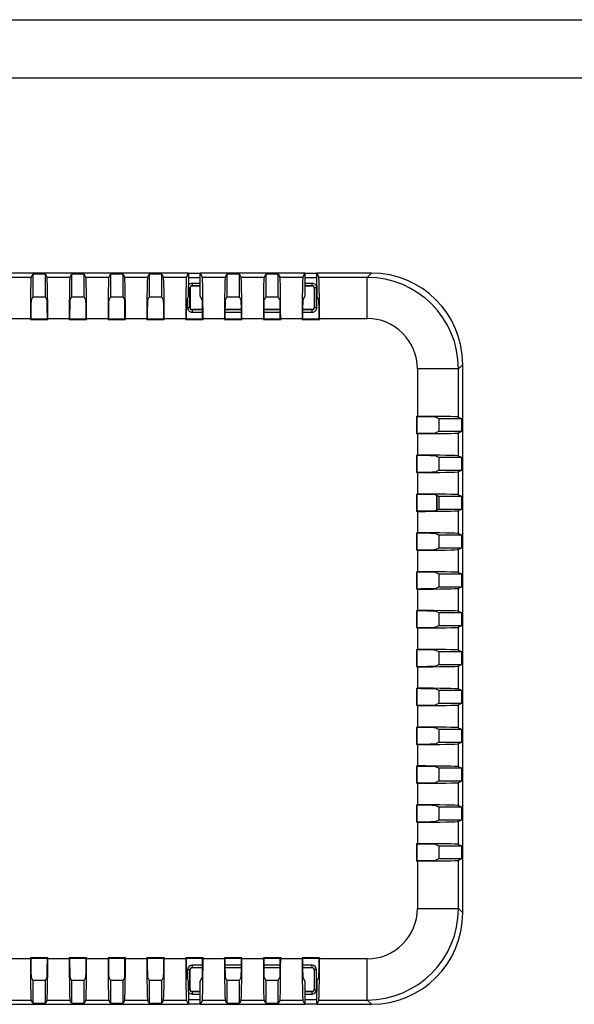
# Model space of a CAD drawing. Header units: millimetres. Extents: x 0 to 279, y 0 to 216.
# Tile 3 of 5: x 62 to 123, y 108 to 216. Entities that reach past the tile are written whole.
import ezdxf

# ---------------------------------------------------------------- set-up
doc = ezdxf.new("R2010")
doc.units = ezdxf.units.MM
doc.layers.add('TEXT', color=140, linetype='Continuous', lineweight=25)

msp = doc.modelspace()

# ---------------------------------------------------------------- linework, layer by layer
at = {"color": 7, "linetype": 'Continuous'}
msp.add_line((0, 215.9), (279.4, 215.9), dxfattribs=at)
for p, q in [((80.9, 188.18), (40.91, 188.18)), ((63.67, 187.71), (61.17, 187.71)), ((63.67, 187.71), (63.85, 188.08)), ((63.85, 188.08), (63.85, 185.57)), ((65.23, 188.08), (63.85, 188.08)), ((65.23, 188.08), (65.42, 187.71)), ((65.23, 185.57), (65.23, 188.08)), ((67.92, 187.71), (65.42, 187.71)), ((67.92, 187.71), (68.1, 188.08)), ((68.1, 188.08), (68.1, 185.57)), ((69.48, 188.08), (68.1, 188.08)), ((69.48, 188.08), (69.67, 187.71)), ((69.48, 185.57), (69.48, 188.08)), ((72.17, 187.71), (69.67, 187.71)), ((72.17, 187.71), (72.35, 188.08)), ((72.35, 188.08), (72.35, 185.57)), ((73.73, 188.08), (72.35, 188.08)), ((73.73, 185.57), (73.73, 188.08)), ((73.73, 188.08), (73.92, 187.71)), ((76.42, 187.71), (73.92, 187.71)), ((76.42, 187.71), (76.6, 188.08)), ((76.6, 188.08), (76.6, 185.57)), ((77.98, 188.08), (76.6, 188.08)), ((77.98, 188.08), (78.17, 187.71)), ((77.98, 185.57), (77.98, 188.08)), ((80.67, 187.71), (78.17, 187.71)), ((80.67, 187.71), (80.9, 188.18)), ((80.9, 188.18), (82.18, 188.18)), ((80.9, 188.18), (80.9, 186.77)), ((80.9, 187.69), (82.18, 187.69)), ((80.9, 187.68), (82.18, 187.68)), ((82.18, 185.68), (82.18, 188.18)), ((82.18, 188.18), (82.42, 187.71)), ((93.65, 188.18), (82.18, 188.18)), ((84.92, 187.71), (82.42, 187.71)), ((84.92, 187.71), (85.1, 188.08)), ((85.1, 188.08), (85.1, 185.57)), ((86.48, 188.08), (85.1, 188.08)), ((86.48, 188.08), (86.67, 187.71)), ((86.48, 185.57), (86.48, 188.08)), ((89.17, 187.71), (86.67, 187.71)), ((89.17, 187.71), (89.35, 188.08)), ((89.35, 188.08), (89.35, 185.57)), ((90.73, 188.08), (89.35, 188.08)), ((90.73, 188.08), (90.92, 187.71)), ((90.73, 185.57), (90.73, 188.08)), ((93.42, 187.71), (90.92, 187.71)), ((93.42, 187.71), (93.65, 188.18)), ((93.65, 188.18), (94.93, 188.18)), ((93.65, 188.18), (93.65, 185.68)), ((93.65, 187.69), (94.93, 187.69)), ((93.65, 187.68), (94.93, 187.68)), ((94.93, 186.77), (94.93, 188.18)), ((94.93, 188.18), (95.17, 187.71)), ((100.92, 188.18), (94.93, 188.18)), ((100.45, 187.71), (95.17, 187.71)), ((100.92, 188.18), (100.45, 187.71)), ((100.45, 183.22), (100.45, 187.71)), ((80.88, 186.68), (80.9, 186.77)), ((80.88, 185.65), (80.88, 186.68)), ((81.05, 186.55), (80.88, 186.55)), ((81.05, 184.41), (81.05, 186.55)), ((81.07, 186.53), (81.05, 186.55)), ((81.07, 186.53), (81.07, 184.43)), ((81.3, 187.05), (81.3, 186.8)), ((82.18, 187.05), (81.3, 187.05)), ((81.32, 186.78), (81.3, 186.8)), ((81.3, 186.8), (82.18, 186.8)), ((82.18, 186.78), (81.32, 186.78)), ((94.44, 187.05), (93.65, 187.05)), ((93.65, 186.8), (94.44, 186.8)), ((94.42, 186.78), (93.65, 186.78)), ((94.44, 186.8), (94.42, 186.78)), ((94.44, 186.8), (94.44, 187.05)), ((94.67, 186.53), (94.69, 186.55)), ((94.67, 186.53), (94.67, 184.43)), ((94.69, 186.55), (94.69, 184.41)), ((94.94, 186.55), (94.69, 186.55)), ((94.93, 186.77), (94.95, 186.68)), ((94.94, 184.41), (94.94, 186.55)), ((94.95, 186.68), (94.95, 185.65)), ((63.85, 185.57), (63.67, 185.21)), ((63.85, 185.57), (65.23, 185.57)), ((65.41, 185.21), (65.23, 185.57)), ((68.1, 185.57), (67.92, 185.21)), ((68.1, 185.57), (69.48, 185.57)), ((69.66, 185.21), (69.48, 185.57)), ((72.35, 185.57), (72.17, 185.21)), ((72.35, 185.57), (73.73, 185.57)), ((73.91, 185.21), (73.73, 185.57)), ((76.6, 185.57), (76.42, 185.21)), ((76.6, 185.57), (77.98, 185.57)), ((78.16, 185.21), (77.98, 185.57)), ((80.88, 185.65), (80.67, 185.21)), ((80.8, 185.47), (80.8, 184.41)), ((82.41, 185.21), (82.18, 185.68)), ((85.1, 185.57), (84.92, 185.21)), ((85.1, 185.57), (86.48, 185.57)), ((86.66, 185.21), (86.48, 185.57)), ((89.35, 185.57), (89.17, 185.21)), ((89.35, 185.57), (90.73, 185.57)), ((90.91, 185.21), (90.73, 185.57)), ((93.65, 185.68), (93.42, 185.21)), ((95.16, 185.21), (94.95, 185.65)), ((80.8, 184.41), (81.05, 184.41)), ((81.05, 184.41), (81.07, 184.43)), ((94.69, 184.41), (94.67, 184.43)), ((94.69, 184.41), (94.94, 184.41)), ((61.24, 183.22), (63.59, 183.22)), ((63.59, 183.12), (63.59, 183.22)), ((63.59, 183.12), (63.63, 183.16)), ((63.63, 183.22), (63.63, 183.16)), ((63.63, 183.16), (65.45, 183.16)), ((65.45, 183.16), (65.45, 183.22)), ((65.45, 183.16), (65.49, 183.12)), ((65.49, 183.22), (65.49, 183.12)), ((65.49, 183.22), (67.84, 183.22)), ((67.84, 183.12), (67.84, 183.22)), ((67.84, 183.12), (67.88, 183.16)), ((67.88, 183.22), (67.88, 183.16)), ((67.88, 183.16), (69.7, 183.16)), ((69.7, 183.16), (69.7, 183.22)), ((69.7, 183.16), (69.74, 183.12)), ((69.74, 183.22), (69.74, 183.12)), ((69.74, 183.22), (72.09, 183.22)), ((72.09, 183.12), (72.09, 183.22)), ((72.09, 183.12), (72.13, 183.16)), ((72.13, 183.22), (72.13, 183.16)), ((72.13, 183.16), (73.95, 183.16)), ((73.95, 183.16), (73.95, 183.22)), ((73.95, 183.16), (73.99, 183.12)), ((73.99, 183.22), (73.99, 183.12)), ((73.99, 183.22), (76.34, 183.22)), ((76.34, 183.12), (76.34, 183.22)), ((76.34, 183.12), (76.38, 183.16)), ((76.38, 183.22), (76.38, 183.16)), ((76.38, 183.16), (78.2, 183.16)), ((78.2, 183.16), (78.2, 183.22)), ((78.2, 183.16), (78.24, 183.12)), ((78.24, 183.22), (78.24, 183.12)), ((78.24, 183.22), (80.59, 183.22)), ((80.59, 183.12), (80.59, 183.22)), ((80.59, 183.12), (80.63, 183.16)), ((80.63, 183.22), (80.63, 183.16)), ((80.63, 183.16), (82.45, 183.16)), ((81.3, 184.16), (81.32, 184.18)), ((81.3, 184.16), (81.3, 183.91)), ((82.44, 184.16), (81.3, 184.16)), ((81.3, 183.91), (82.45, 183.91)), ((82.44, 184.18), (81.32, 184.18)), ((82.45, 183.16), (82.45, 183.22)), ((82.45, 183.16), (82.49, 183.12)), ((82.49, 183.22), (82.49, 183.12)), ((82.49, 183.22), (84.84, 183.22)), ((84.84, 183.12), (84.84, 183.22)), ((84.84, 183.12), (84.88, 183.16)), ((84.88, 183.22), (84.88, 183.16)), ((84.88, 183.16), (86.7, 183.16)), ((86.69, 184.18), (84.89, 184.18)), ((86.69, 184.16), (84.89, 184.16)), ((84.89, 183.91), (86.7, 183.91)), ((86.7, 183.16), (86.7, 183.22)), ((86.7, 183.16), (86.74, 183.12)), ((86.74, 183.22), (86.74, 183.12)), ((86.74, 183.22), (89.09, 183.22)), ((89.09, 183.12), (89.09, 183.22)), ((89.09, 183.12), (89.13, 183.16)), ((89.13, 183.22), (89.13, 183.16)), ((89.13, 183.16), (90.95, 183.16)), ((90.94, 184.18), (89.14, 184.18)), ((90.94, 184.16), (89.14, 184.16)), ((89.14, 183.91), (90.95, 183.91)), ((90.95, 183.16), (90.95, 183.22)), ((90.95, 183.16), (90.99, 183.12)), ((90.99, 183.22), (90.99, 183.12)), ((90.99, 183.22), (93.34, 183.22)), ((93.34, 183.12), (93.34, 183.22)), ((93.34, 183.12), (93.38, 183.16)), ((93.38, 183.22), (93.38, 183.16)), ((93.38, 183.16), (95.2, 183.16)), ((94.42, 184.18), (93.39, 184.18)), ((94.44, 184.16), (93.39, 184.16)), ((93.39, 183.91), (94.44, 183.91)), ((94.44, 184.16), (94.42, 184.18)), ((94.44, 183.91), (94.44, 184.16)), ((95.2, 183.16), (95.2, 183.22)), ((95.2, 183.16), (95.24, 183.12)), ((95.24, 183.22), (95.24, 183.12)), ((95.24, 183.22), (100.45, 183.22)), ((63.59, 183.12), (65.49, 183.12)), ((67.84, 183.12), (69.74, 183.12)), ((72.09, 183.12), (73.99, 183.12)), ((76.34, 183.12), (78.24, 183.12)), ((80.59, 183.12), (82.49, 183.12)), ((84.84, 183.12), (86.74, 183.12)), ((89.09, 183.12), (90.99, 183.12)), ((93.34, 183.12), (95.24, 183.12)), ((110.92, 178.19), (110.45, 177.72)), ((110.92, 118.18), (110.92, 178.19)), ((105.95, 177.72), (105.95, 172.51)), ((110.45, 177.72), (105.95, 177.72)), ((110.45, 172.43), (110.45, 177.72)), ((105.85, 172.51), (105.95, 172.51)), ((105.85, 172.51), (105.85, 170.61)), ((105.85, 172.51), (105.89, 172.46)), ((105.95, 172.46), (105.89, 172.46)), ((105.89, 172.46), (105.89, 170.65)), ((108.31, 172.25), (107.95, 172.43)), ((110.45, 172.43), (110.81, 172.25)), ((110.81, 172.25), (108.31, 172.25)), ((108.31, 172.25), (108.31, 170.87)), ((110.81, 170.87), (110.81, 172.25)), ((105.89, 170.65), (105.85, 170.61)), ((105.95, 170.61), (105.85, 170.61)), ((105.89, 170.65), (105.95, 170.65)), ((105.95, 170.61), (105.95, 168.26)), ((107.95, 170.69), (108.31, 170.87)), ((108.31, 170.87), (110.81, 170.87)), ((110.81, 170.87), (110.45, 170.68)), ((110.45, 168.18), (110.45, 170.68)), ((105.85, 168.26), (105.95, 168.26)), ((105.85, 168.26), (105.85, 166.36)), ((105.85, 168.26), (105.89, 168.21)), ((105.95, 168.21), (105.89, 168.21)), ((105.89, 168.21), (105.89, 166.4)), ((108.31, 168), (107.95, 168.18)), ((110.45, 168.18), (110.81, 168)), ((110.81, 168), (108.31, 168)), ((108.31, 168), (108.31, 166.62)), ((110.81, 166.62), (110.81, 168)), ((105.89, 166.4), (105.85, 166.36)), ((105.95, 166.36), (105.85, 166.36)), ((105.89, 166.4), (105.95, 166.4)), ((105.95, 166.36), (105.95, 164.01)), ((107.95, 166.44), (108.31, 166.62)), ((108.31, 166.62), (110.81, 166.62)), ((110.81, 166.62), (110.45, 166.43)), ((110.45, 163.93), (110.45, 166.43)), ((105.85, 164.01), (105.95, 164.01)), ((105.85, 164.01), (105.85, 162.11)), ((105.85, 164.01), (105.89, 163.96)), ((105.95, 163.96), (105.89, 163.96)), ((105.89, 163.96), (105.89, 162.15)), ((108.31, 163.75), (107.95, 163.93)), ((108.08, 163.86), (108.08, 162.25)), ((108.1, 162.26), (108.1, 163.85)), ((110.81, 163.75), (108.31, 163.75)), ((108.31, 163.75), (108.31, 162.37)), ((110.45, 163.93), (110.81, 163.75)), ((110.81, 162.37), (110.81, 163.75)), ((105.89, 162.15), (105.85, 162.11)), ((105.95, 162.11), (105.85, 162.11)), ((105.89, 162.15), (105.95, 162.15)), ((105.95, 162.11), (105.95, 159.76)), ((107.95, 162.19), (108.31, 162.37)), ((108.31, 162.37), (110.81, 162.37)), ((110.81, 162.37), (110.45, 162.18)), ((110.45, 159.68), (110.45, 162.18)), ((105.85, 159.76), (105.95, 159.76)), ((105.85, 159.76), (105.85, 157.86)), ((105.85, 159.76), (105.89, 159.71)), ((105.95, 159.71), (105.89, 159.71)), ((105.89, 159.71), (105.89, 157.9)), ((108.31, 159.5), (107.95, 159.68)), ((110.81, 159.5), (108.31, 159.5)), ((108.31, 159.5), (108.31, 158.12)), ((110.45, 159.68), (110.81, 159.5)), ((110.81, 158.12), (110.81, 159.5)), ((105.89, 157.9), (105.85, 157.86)), ((105.95, 157.86), (105.85, 157.86)), ((105.89, 157.9), (105.95, 157.9)), ((105.95, 157.86), (105.95, 155.51)), ((107.95, 157.94), (108.31, 158.12)), ((108.31, 158.12), (110.81, 158.12)), ((110.81, 158.12), (110.45, 157.93)), ((110.45, 155.43), (110.45, 157.93)), ((105.85, 155.51), (105.95, 155.51)), ((105.85, 155.51), (105.85, 153.61)), ((105.85, 155.51), (105.89, 155.46)), ((105.95, 155.46), (105.89, 155.46)), ((105.89, 155.46), (105.89, 153.65)), ((108.31, 155.25), (107.95, 155.43)), ((110.81, 155.25), (108.31, 155.25)), ((108.31, 155.25), (108.31, 153.87)), ((110.45, 155.43), (110.81, 155.25)), ((110.81, 153.87), (110.81, 155.25)), ((105.89, 153.65), (105.85, 153.61)), ((105.95, 153.61), (105.85, 153.61)), ((105.89, 153.65), (105.95, 153.65)), ((105.95, 153.61), (105.95, 151.26)), ((107.95, 153.69), (108.31, 153.87)), ((108.31, 153.87), (110.81, 153.87)), ((110.81, 153.87), (110.45, 153.68)), ((110.45, 151.18), (110.45, 153.68)), ((105.85, 151.26), (105.95, 151.26)), ((105.85, 151.26), (105.85, 149.36)), ((105.85, 151.26), (105.89, 151.21)), ((105.95, 151.21), (105.89, 151.21)), ((105.89, 151.21), (105.89, 149.4)), ((108.31, 151), (107.95, 151.18)), ((110.81, 151), (108.31, 151)), ((108.31, 151), (108.31, 149.62)), ((110.45, 151.18), (110.81, 151)), ((110.81, 149.62), (110.81, 151)), ((105.89, 149.4), (105.85, 149.36)), ((105.95, 149.36), (105.85, 149.36)), ((105.89, 149.4), (105.95, 149.4)), ((105.95, 149.36), (105.95, 147.01)), ((107.95, 149.44), (108.31, 149.62)), ((108.31, 149.62), (110.81, 149.62)), ((110.81, 149.62), (110.45, 149.43)), ((110.45, 146.93), (110.45, 149.43)), ((105.85, 147.01), (105.95, 147.01)), ((105.85, 147.01), (105.85, 145.11)), ((105.85, 147.01), (105.89, 146.96)), ((105.95, 146.96), (105.89, 146.96)), ((105.89, 146.96), (105.89, 145.15)), ((108.31, 146.75), (107.95, 146.93)), ((110.81, 146.75), (108.31, 146.75)), ((108.31, 146.75), (108.31, 145.37)), ((110.45, 146.93), (110.81, 146.75)), ((110.81, 145.37), (110.81, 146.75)), ((105.89, 145.15), (105.85, 145.11)), ((105.95, 145.11), (105.85, 145.11)), ((105.89, 145.15), (105.95, 145.15)), ((105.95, 145.11), (105.95, 142.76)), ((107.95, 145.19), (108.31, 145.37)), ((108.31, 145.37), (110.81, 145.37)), ((110.81, 145.37), (110.45, 145.18)), ((110.45, 142.68), (110.45, 145.18)), ((105.85, 142.76), (105.95, 142.76)), ((105.85, 142.76), (105.85, 140.86)), ((105.85, 142.76), (105.89, 142.71)), ((105.95, 142.71), (105.89, 142.71)), ((105.89, 142.71), (105.89, 140.9)), ((108.31, 142.5), (107.95, 142.68)), ((110.81, 142.5), (108.31, 142.5)), ((108.31, 142.5), (108.31, 141.12)), ((110.45, 142.68), (110.81, 142.5)), ((110.81, 141.12), (110.81, 142.5)), ((107.95, 140.94), (108.31, 141.12)), ((108.31, 141.12), (110.81, 141.12)), ((110.81, 141.12), (110.45, 140.93)), ((105.89, 140.9), (105.85, 140.86)), ((105.95, 140.86), (105.85, 140.86)), ((105.89, 140.9), (105.95, 140.9)), ((105.95, 140.86), (105.95, 138.51)), ((110.45, 138.43), (110.45, 140.93)), ((105.85, 138.51), (105.95, 138.51)), ((105.85, 138.51), (105.85, 136.61)), ((105.85, 138.51), (105.89, 138.46)), ((105.95, 138.46), (105.89, 138.46)), ((105.89, 138.46), (105.89, 136.65)), ((108.31, 138.25), (107.95, 138.43)), ((110.81, 138.25), (108.31, 138.25)), ((108.31, 138.25), (108.31, 136.87)), ((110.45, 138.43), (110.81, 138.25)), ((110.81, 136.87), (110.81, 138.25)), ((107.95, 136.69), (108.31, 136.87)), ((108.31, 136.87), (110.81, 136.87)), ((110.81, 136.87), (110.45, 136.68)), ((105.89, 136.65), (105.85, 136.61)), ((105.95, 136.61), (105.85, 136.61)), ((105.89, 136.65), (105.95, 136.65)), ((105.95, 136.61), (105.95, 134.26)), ((110.45, 134.18), (110.45, 136.68)), ((105.85, 134.26), (105.95, 134.26)), ((105.85, 134.26), (105.85, 132.36)), ((105.85, 134.26), (105.89, 134.21)), ((105.95, 134.21), (105.89, 134.21)), ((105.89, 134.21), (105.89, 132.4)), ((108.31, 134), (107.95, 134.18)), ((110.81, 134), (108.31, 134)), ((108.31, 134), (108.31, 132.62)), ((110.45, 134.18), (110.81, 134)), ((110.81, 132.62), (110.81, 134)), ((107.95, 132.44), (108.31, 132.62)), ((108.31, 132.62), (110.81, 132.62)), ((110.81, 132.62), (110.45, 132.43)), ((105.89, 132.4), (105.85, 132.36)), ((105.95, 132.36), (105.85, 132.36)), ((105.89, 132.4), (105.95, 132.4)), ((105.95, 132.36), (105.95, 130.01)), ((110.45, 129.93), (110.45, 132.43)), ((105.85, 130.01), (105.95, 130.01)), ((105.85, 130.01), (105.85, 128.11)), ((105.85, 130.01), (105.89, 129.96)), ((105.95, 129.96), (105.89, 129.96)), ((105.89, 129.96), (105.89, 128.15)), ((108.31, 129.75), (107.95, 129.93)), ((110.81, 129.75), (108.31, 129.75)), ((108.31, 129.75), (108.31, 128.37)), ((110.45, 129.93), (110.81, 129.75)), ((110.81, 128.37), (110.81, 129.75)), ((107.95, 128.19), (108.31, 128.37)), ((108.31, 128.37), (110.81, 128.37)), ((110.81, 128.37), (110.45, 128.18)), ((105.89, 128.15), (105.85, 128.11)), ((105.95, 128.11), (105.85, 128.11)), ((105.89, 128.15), (105.95, 128.15)), ((105.95, 128.11), (105.95, 125.76)), ((110.45, 125.68), (110.45, 128.18)), ((105.85, 125.76), (105.95, 125.76)), ((105.85, 125.76), (105.85, 123.86)), ((105.85, 125.76), (105.89, 125.71)), ((105.95, 125.71), (105.89, 125.71)), ((105.89, 125.71), (105.89, 123.9)), ((108.31, 125.5), (107.95, 125.68)), ((110.81, 125.5), (108.31, 125.5)), ((108.31, 125.5), (108.31, 124.12)), ((110.45, 125.68), (110.81, 125.5)), ((110.81, 124.12), (110.81, 125.5)), ((105.89, 123.9), (105.85, 123.86)), ((105.89, 123.9), (105.95, 123.9)), ((107.95, 123.94), (108.31, 124.12)), ((108.31, 124.12), (110.81, 124.12)), ((110.81, 124.12), (110.45, 123.93)), ((110.45, 118.65), (110.45, 123.93)), ((105.95, 123.86), (105.85, 123.86)), ((105.95, 123.86), (105.95, 118.65)), ((105.95, 118.65), (110.45, 118.65)), ((110.92, 118.18), (110.45, 118.65)), ((63.59, 113.15), (61.24, 113.15)), ((65.49, 113.25), (63.59, 113.25)), ((63.59, 113.15), (63.59, 113.25)), ((63.63, 113.21), (63.59, 113.25)), ((63.63, 113.21), (63.63, 113.15)), ((65.45, 113.21), (63.63, 113.21)), ((65.49, 113.25), (65.45, 113.21)), ((65.45, 113.15), (65.45, 113.21)), ((65.49, 113.25), (65.49, 113.15)), ((67.84, 113.15), (65.49, 113.15)), ((69.74, 113.25), (67.84, 113.25)), ((67.84, 113.15), (67.84, 113.25)), ((67.88, 113.21), (67.84, 113.25)), ((67.88, 113.21), (67.88, 113.15)), ((69.7, 113.21), (67.88, 113.21)), ((69.74, 113.25), (69.7, 113.21)), ((69.7, 113.15), (69.7, 113.21)), ((69.74, 113.25), (69.74, 113.15)), ((72.09, 113.15), (69.74, 113.15)), ((73.99, 113.25), (72.09, 113.25)), ((72.09, 113.15), (72.09, 113.25)), ((72.13, 113.21), (72.09, 113.25)), ((72.13, 113.21), (72.13, 113.15)), ((73.95, 113.21), (72.13, 113.21)), ((73.99, 113.25), (73.95, 113.21)), ((73.95, 113.15), (73.95, 113.21)), ((73.99, 113.25), (73.99, 113.15)), ((76.34, 113.15), (73.99, 113.15)), ((78.24, 113.25), (76.34, 113.25)), ((76.34, 113.15), (76.34, 113.25)), ((76.38, 113.21), (76.34, 113.25)), ((76.38, 113.21), (76.38, 113.15)), ((78.2, 113.21), (76.38, 113.21)), ((78.24, 113.25), (78.2, 113.21)), ((78.2, 113.15), (78.2, 113.21)), ((78.24, 113.25), (78.24, 113.15)), ((80.59, 113.15), (78.24, 113.15)), ((82.49, 113.25), (80.59, 113.25)), ((80.59, 113.15), (80.59, 113.25)), ((80.63, 113.21), (80.59, 113.25)), ((80.63, 113.21), (80.63, 113.15)), ((82.45, 113.21), (80.63, 113.21)), ((82.49, 113.25), (82.45, 113.21)), ((82.45, 113.15), (82.45, 113.21)), ((82.49, 113.25), (82.49, 113.15)), ((84.84, 113.15), (82.49, 113.15)), ((86.74, 113.25), (84.84, 113.25)), ((84.84, 113.15), (84.84, 113.25)), ((84.88, 113.21), (84.84, 113.25)), ((84.88, 113.21), (84.88, 113.15)), ((86.7, 113.21), (84.88, 113.21)), ((86.74, 113.25), (86.7, 113.21)), ((86.7, 113.15), (86.7, 113.21)), ((86.74, 113.25), (86.74, 113.15)), ((89.09, 113.15), (86.74, 113.15)), ((90.99, 113.25), (89.09, 113.25)), ((89.09, 113.15), (89.09, 113.25)), ((89.13, 113.21), (89.09, 113.25)), ((89.13, 113.21), (89.13, 113.15)), ((90.95, 113.21), (89.13, 113.21)), ((90.99, 113.25), (90.95, 113.21)), ((90.95, 113.15), (90.95, 113.21)), ((90.99, 113.25), (90.99, 113.15)), ((93.34, 113.15), (90.99, 113.15)), ((95.24, 113.25), (93.34, 113.25)), ((93.34, 113.15), (93.34, 113.25)), ((93.38, 113.21), (93.34, 113.25)), ((93.38, 113.21), (93.38, 113.15)), ((95.2, 113.21), (93.38, 113.21)), ((95.24, 113.25), (95.2, 113.21)), ((95.2, 113.15), (95.2, 113.21)), ((95.24, 113.25), (95.24, 113.15)), ((100.45, 113.15), (95.24, 113.15)), ((100.45, 108.65), (100.45, 113.15)), ((81.3, 112.45), (81.3, 112.2)), ((82.45, 112.45), (81.3, 112.45)), ((81.3, 112.2), (81.32, 112.18)), ((81.3, 112.2), (82.44, 112.2)), ((82.44, 112.18), (81.32, 112.18)), ((86.7, 112.45), (84.89, 112.45)), ((84.89, 112.2), (86.69, 112.2)), ((86.69, 112.18), (84.89, 112.18)), ((90.95, 112.45), (89.14, 112.45)), ((89.14, 112.2), (90.94, 112.2)), ((90.94, 112.18), (89.14, 112.18)), ((94.42, 112.45), (93.39, 112.45)), ((93.39, 112.2), (94.42, 112.2)), ((94.42, 112.18), (93.39, 112.18)), ((94.42, 112.2), (94.42, 112.45)), ((94.42, 112.18), (94.42, 112.2)), ((63.67, 111.15), (63.85, 110.79)), ((65.23, 110.79), (65.41, 111.15)), ((67.92, 111.15), (68.1, 110.79)), ((69.48, 110.79), (69.66, 111.15)), ((72.17, 111.15), (72.35, 110.79)), ((73.73, 110.79), (73.91, 111.15)), ((76.42, 111.15), (76.6, 110.79)), ((77.98, 110.79), (78.16, 111.15)), ((80.67, 111.15), (80.88, 110.72)), ((81.05, 111.95), (80.8, 111.95)), ((80.8, 111.95), (80.8, 110.9)), ((81.05, 109.81), (81.05, 111.95)), ((81.05, 111.95), (81.07, 111.93)), ((81.07, 109.83), (81.07, 111.93)), ((82.18, 110.68), (82.41, 111.15)), ((84.92, 111.15), (85.1, 110.79)), ((86.48, 110.79), (86.66, 111.15)), ((89.17, 111.15), (89.35, 110.79)), ((90.73, 110.79), (90.91, 111.15)), ((93.42, 111.15), (93.65, 110.68)), ((94.67, 111.95), (94.67, 109.81)), ((94.92, 111.95), (94.67, 111.95)), ((94.92, 109.81), (94.92, 111.95)), ((94.95, 110.72), (95.16, 111.15)), ((63.85, 110.79), (63.85, 108.29)), ((65.23, 110.79), (63.85, 110.79)), ((65.23, 108.29), (65.23, 110.79)), ((68.1, 110.79), (68.1, 108.29)), ((69.48, 110.79), (68.1, 110.79)), ((69.48, 108.29), (69.48, 110.79)), ((72.35, 110.79), (72.35, 108.29)), ((73.73, 110.79), (72.35, 110.79)), ((73.73, 108.29), (73.73, 110.79)), ((76.6, 110.79), (76.6, 108.29)), ((77.98, 110.79), (76.6, 110.79)), ((77.98, 108.29), (77.98, 110.79)), ((80.88, 109.68), (80.88, 110.72)), ((82.18, 108.18), (82.18, 110.68)), ((85.1, 110.79), (85.1, 108.29)), ((86.48, 110.79), (85.1, 110.79)), ((86.48, 108.29), (86.48, 110.79)), ((89.35, 110.79), (89.35, 108.29)), ((90.73, 110.79), (89.35, 110.79)), ((90.73, 108.29), (90.73, 110.79)), ((93.65, 110.68), (93.65, 108.18)), ((94.95, 110.72), (94.95, 109.68)), ((80.88, 109.81), (81.05, 109.81)), ((80.9, 109.6), (80.88, 109.68)), ((80.9, 109.6), (80.9, 108.18)), ((81.07, 109.83), (81.05, 109.81)), ((81.32, 109.58), (81.3, 109.56)), ((81.3, 109.56), (81.3, 109.31)), ((82.18, 109.56), (81.3, 109.56)), ((81.3, 109.31), (82.18, 109.31)), ((82.18, 109.58), (81.32, 109.58)), ((94.42, 109.58), (93.65, 109.58)), ((94.42, 109.56), (93.65, 109.56)), ((93.65, 109.31), (94.42, 109.31)), ((94.42, 109.56), (94.42, 109.58)), ((94.42, 109.31), (94.42, 109.56)), ((94.67, 109.81), (94.92, 109.81)), ((94.95, 109.68), (94.93, 109.6)), ((94.93, 108.18), (94.93, 109.6)), ((40.91, 108.18), (80.9, 108.18)), ((61.17, 108.65), (63.67, 108.65)), ((63.85, 108.29), (63.67, 108.65)), ((63.85, 108.29), (65.23, 108.29)), ((65.42, 108.65), (65.23, 108.29)), ((65.42, 108.65), (67.92, 108.65)), ((68.1, 108.29), (67.92, 108.65)), ((68.1, 108.29), (69.48, 108.29)), ((69.67, 108.65), (69.48, 108.29)), ((69.67, 108.65), (72.17, 108.65)), ((72.35, 108.29), (72.17, 108.65)), ((72.35, 108.29), (73.73, 108.29)), ((73.92, 108.65), (73.73, 108.29)), ((73.92, 108.65), (76.42, 108.65)), ((76.6, 108.29), (76.42, 108.65)), ((76.6, 108.29), (77.98, 108.29)), ((78.17, 108.65), (77.98, 108.29)), ((78.17, 108.65), (80.67, 108.65)), ((80.9, 108.18), (80.67, 108.65)), ((82.18, 108.68), (80.9, 108.68)), ((82.18, 108.67), (80.9, 108.67)), ((82.18, 108.18), (80.9, 108.18)), ((82.42, 108.65), (82.18, 108.18)), ((82.18, 108.18), (93.65, 108.18)), ((82.42, 108.65), (84.92, 108.65)), ((85.1, 108.29), (84.92, 108.65)), ((85.1, 108.29), (86.48, 108.29)), ((86.67, 108.65), (86.48, 108.29)), ((86.67, 108.65), (89.17, 108.65)), ((89.35, 108.29), (89.17, 108.65)), ((89.35, 108.29), (90.73, 108.29)), ((90.92, 108.65), (90.73, 108.29)), ((90.92, 108.65), (93.42, 108.65)), ((93.65, 108.18), (93.42, 108.65)), ((94.93, 108.68), (93.65, 108.68)), ((94.93, 108.67), (93.65, 108.67)), ((94.93, 108.18), (93.65, 108.18)), ((95.17, 108.65), (94.93, 108.18)), ((94.93, 108.18), (100.92, 108.18)), ((95.17, 108.65), (100.45, 108.65)), ((100.92, 108.18), (100.45, 108.65))]:
    msp.add_line(p, q)
for centre, radius, start, end in [((100.45, 177.71), 10, 0.0305, 89.9695), ((81.29, 186.57), 0.48, 89.1646, 143.7333), ((81.3, 186.55), 0.25, 89.9756, 180.0244), ((94.44, 186.55), 0.5, 359.9971, 90.0029), ((94.44, 186.55), 0.25, 359.9756, 90.0244), ((81.3, 184.41), 0.5, 179.9971, 270.0029), ((81.3, 184.41), 0.25, 179.9756, 270.0244), ((94.44, 184.41), 0.5, 269.9971, 0.0029), ((94.44, 184.41), 0.25, 269.9756, 0.0244), ((100.45, 177.72), 5.5, 359.9883, 90.0117), ((100.45, 118.65), 5.5, 269.9883, 0.0117), ((100.45, 118.65), 10, 270.0305, 359.9695), ((81.3, 111.95), 0.5, 89.9971, 180.0029), ((81.3, 111.95), 0.25, 89.9756, 180.0244), ((94.42, 111.95), 0.5, 359.9956, 89.9956), ((94.42, 111.95), 0.25, 359.9891, 89.9848), ((81.29, 109.79), 0.479, 216.1502, 270.893), ((81.3, 109.81), 0.25, 179.9756, 270.0244), ((94.42, 109.81), 0.5, 270.0044, 0.0044), ((94.42, 109.81), 0.25, 270.0152, 0.0109)]:
    msp.add_arc(centre, radius, start, end)
for centre, major_axis, ratio, start_param, end_param in [((63.67, 183.22), (0, 4.5), 0.017455, 0.034907, 1.570796), ((65.41, 183.22), (0, 4.5), 0.017455, 4.712389, 6.248279), ((67.92, 183.22), (0, 4.5), 0.017455, 0.034907, 1.570796), ((69.66, 183.22), (0, 4.5), 0.017455, 4.712389, 6.248279), ((72.17, 183.22), (0, 4.5), 0.017455, 0.034907, 1.570796), ((73.91, 183.22), (0, 4.5), 0.017455, 4.712389, 6.248279), ((76.42, 183.22), (0, 4.5), 0.017455, 0.034907, 1.570796), ((78.16, 183.22), (0, 4.5), 0.017455, 4.712389, 6.248279), ((80.67, 183.22), (0, 4.5), 0.017455, 0.034907, 1.570796), ((82.41, 183.22), (0, 4.5), 0.017455, 4.712389, 6.248279), ((84.92, 183.22), (0, 4.5), 0.017455, 0.034907, 1.570796), ((86.66, 183.22), (0, 4.5), 0.017455, 4.712389, 6.248279), ((89.17, 183.22), (0, 4.5), 0.017455, 0.034907, 1.570796), ((90.91, 183.22), (0, 4.5), 0.017455, 4.712389, 6.248279), ((93.42, 183.22), (0, 4.5), 0.017455, 0.034907, 1.570796), ((95.16, 183.22), (0, 4.5), 0.017455, 4.712389, 6.248279), ((100.91, 178.18), (-7.08, -7.08), 0.998783, 2.356803, 3.926382), ((81.32, 186.53), (0.177, -0.177), 0.999695, 2.356347, 3.926839), ((94.42, 186.53), (-0.177, -0.177), 0.999695, 2.356347, 3.926839), ((63.67, 183.22), (0, 2), 0.017455, 0.034907, 1.570796), ((65.41, 183.22), (0, 2), 0.017455, 4.712389, 6.248279), ((67.92, 183.22), (0, 2), 0.017455, 0.034907, 1.570796), ((69.66, 183.22), (0, 2), 0.017455, 4.712389, 6.248279), ((72.17, 183.22), (0, 2), 0.017455, 0.034907, 1.570796), ((73.91, 183.22), (0, 2), 0.017455, 4.712389, 6.248279), ((76.42, 183.22), (0, 2), 0.017455, 0.034907, 1.570796), ((78.16, 183.22), (0, 2), 0.017455, 4.712389, 6.248279), ((80.67, 183.22), (0, 2), 0.017455, 0.034907, 1.570796), ((81.32, 184.43), (-0.177, -0.177), 0.999695, 5.497939, 7.068431), ((82.41, 183.22), (0, 2), 0.017455, 4.712389, 6.248279), ((84.92, 183.22), (0, 2), 0.017455, 0.034907, 1.570796), ((86.66, 183.22), (0, 2), 0.017455, 4.712389, 6.248279), ((89.17, 183.22), (0, 2), 0.017455, 0.034907, 1.570796), ((90.91, 183.22), (0, 2), 0.017455, 4.712389, 6.248279), ((93.42, 183.22), (0, 2), 0.017455, 0.034907, 1.570796), ((94.42, 184.43), (0.177, -0.177), 0.999695, 5.497939, 7.068431), ((95.16, 183.22), (0, 2), 0.017455, 4.712389, 6.248279), ((105.95, 172.43), (4.5, 0), 0.017455, 0.034907, 1.570796), ((105.95, 172.43), (2, 0), 0.017455, 0.034907, 1.570796), ((105.95, 170.69), (2, 0), 0.017455, 4.712389, 6.248279), ((105.95, 170.69), (4.5, 0), 0.017455, 4.712389, 6.248279), ((105.95, 168.18), (4.5, 0), 0.017455, 0.034907, 1.570796), ((105.95, 168.18), (2, 0), 0.017455, 0.034907, 1.570796), ((105.95, 166.44), (2, 0), 0.017455, 4.712389, 6.248279), ((105.95, 166.44), (4.5, 0), 0.017455, 4.712389, 6.248279), ((105.95, 163.93), (4.5, 0), 0.017455, 0.034907, 1.570796), ((105.95, 163.93), (2, 0), 0.017455, 0.034907, 1.570796), ((105.95, 162.19), (2, 0), 0.017455, 4.712389, 6.248279), ((105.95, 162.19), (4.5, 0), 0.017455, 4.712389, 6.248279), ((105.95, 159.68), (4.5, 0), 0.017455, 0.034907, 1.570796), ((105.95, 159.68), (2, 0), 0.017455, 0.034907, 1.570796), ((105.95, 157.94), (2, 0), 0.017455, 4.712389, 6.248279), ((105.95, 157.94), (4.5, 0), 0.017455, 4.712389, 6.248279), ((105.95, 155.43), (4.5, 0), 0.017455, 0.034907, 1.570796), ((105.95, 155.43), (2, 0), 0.017455, 0.034907, 1.570796), ((105.95, 153.69), (2, 0), 0.017455, 4.712389, 6.248279), ((105.95, 153.69), (4.5, 0), 0.017455, 4.712389, 6.248279), ((105.95, 151.18), (4.5, 0), 0.017455, 0.034907, 1.570796), ((105.95, 151.18), (2, 0), 0.017455, 0.034907, 1.570796), ((105.95, 149.44), (2, 0), 0.017455, 4.712389, 6.248279), ((105.95, 149.44), (4.5, 0), 0.017455, 4.712389, 6.248279), ((105.95, 146.93), (4.5, 0), 0.017455, 0.034907, 1.570796), ((105.95, 146.93), (2, 0), 0.017455, 0.034907, 1.570796), ((105.95, 145.19), (2, 0), 0.017455, 4.712389, 6.248279), ((105.95, 145.19), (4.5, 0), 0.017455, 4.712389, 6.248279), ((105.95, 142.68), (4.5, 0), 0.017455, 0.034907, 1.570796), ((105.95, 142.68), (2, 0), 0.017455, 0.034907, 1.570796), ((105.95, 140.94), (2, 0), 0.017455, 4.712389, 6.248279), ((105.95, 140.94), (4.5, 0), 0.017455, 4.712389, 6.248279), ((105.95, 138.43), (4.5, 0), 0.017455, 0.034907, 1.570796), ((105.95, 138.43), (2, 0), 0.017455, 0.034907, 1.570796), ((105.95, 136.69), (2, 0), 0.017455, 4.712389, 6.248279), ((105.95, 136.69), (4.5, 0), 0.017455, 4.712389, 6.248279), ((105.95, 134.18), (4.5, 0), 0.017455, 0.034907, 1.570796), ((105.95, 134.18), (2, 0), 0.017455, 0.034907, 1.570796), ((105.95, 132.44), (2, 0), 0.017455, 4.712389, 6.248279), ((105.95, 132.44), (4.5, 0), 0.017455, 4.712389, 6.248279), ((105.95, 129.93), (4.5, 0), 0.017455, 0.034907, 1.570796), ((105.95, 129.93), (2, 0), 0.017455, 0.034907, 1.570796), ((105.95, 128.19), (2, 0), 0.017455, 4.712389, 6.248279), ((105.95, 128.19), (4.5, 0), 0.017455, 4.712389, 6.248279), ((105.95, 125.68), (4.5, 0), 0.017455, 0.034907, 1.570796), ((105.95, 125.68), (2, 0), 0.017455, 0.034907, 1.570796), ((105.95, 123.94), (2, 0), 0.017455, 4.712389, 6.248279), ((105.95, 123.94), (4.5, 0), 0.017455, 4.712389, 6.248279), ((100.91, 118.19), (-7.08, 7.08), 0.998783, 2.356803, 3.926382), ((63.67, 113.15), (0, 4.5), 0.017455, 1.570796, 3.106686), ((63.67, 113.15), (0, 2), 0.017455, 1.570796, 3.106686), ((65.41, 113.15), (0, 2), 0.017455, 3.176499, 4.712389), ((65.41, 113.15), (0, 4.5), 0.017455, 3.176499, 4.712389), ((67.92, 113.15), (0, 4.5), 0.017455, 1.570796, 3.106686), ((67.92, 113.15), (0, 2), 0.017455, 1.570796, 3.106686), ((69.66, 113.15), (0, 2), 0.017455, 3.176499, 4.712389), ((69.66, 113.15), (0, 4.5), 0.017455, 3.176499, 4.712389), ((72.17, 113.15), (0, 4.5), 0.017455, 1.570796, 3.106686), ((72.17, 113.15), (0, 2), 0.017455, 1.570796, 3.106686), ((73.91, 113.15), (0, 2), 0.017455, 3.176499, 4.712389), ((73.91, 113.15), (0, 4.5), 0.017455, 3.176499, 4.712389), ((76.42, 113.15), (0, 4.5), 0.017455, 1.570796, 3.106686), ((76.42, 113.15), (0, 2), 0.017455, 1.570796, 3.106686), ((78.16, 113.15), (0, 2), 0.017455, 3.176499, 4.712389), ((78.16, 113.15), (0, 4.5), 0.017455, 3.176499, 4.712389), ((80.67, 113.15), (0, 4.5), 0.017455, 1.570796, 3.106686), ((80.67, 113.15), (0, 2), 0.017455, 1.570796, 3.106686), ((82.41, 113.15), (0, 2), 0.017455, 3.176499, 4.712389), ((82.41, 113.15), (0, 4.5), 0.017455, 3.176499, 4.712389), ((84.92, 113.15), (0, 4.5), 0.017455, 1.570796, 3.106686), ((84.92, 113.15), (0, 2), 0.017455, 1.570796, 3.106686), ((86.66, 113.15), (0, 2), 0.017455, 3.176499, 4.712389), ((86.66, 113.15), (0, 4.5), 0.017455, 3.176499, 4.712389), ((89.17, 113.15), (0, 4.5), 0.017455, 1.570796, 3.106686), ((89.17, 113.15), (0, 2), 0.017455, 1.570796, 3.106686), ((90.91, 113.15), (0, 2), 0.017455, 3.176499, 4.712389), ((90.91, 113.15), (0, 4.5), 0.017455, 3.176499, 4.712389), ((93.42, 113.15), (0, 4.5), 0.017455, 1.570796, 3.106686), ((93.42, 113.15), (0, 2), 0.017455, 1.570796, 3.106686), ((95.16, 113.15), (0, 2), 0.017455, 3.176499, 4.712389), ((95.16, 113.15), (0, 4.5), 0.017455, 3.176499, 4.712389), ((81.32, 111.93), (-0.177, 0.177), 0.999695, 5.497939, 7.068431), ((94.42, 111.93), (0, 0.25), 0.999848, 4.712389, 6.283185), ((81.32, 109.83), (0.177, 0.177), 0.999695, 2.356347, 3.926839), ((94.42, 109.83), (0, 0.25), 0.999848, 3.141593, 4.712389)]:
    msp.add_ellipse(centre, major_axis=major_axis, ratio=ratio, start_param=start_param, end_param=end_param)
at = {"layer": 'TEXT'}
msp.add_line((6.35, 209.55), (273.05, 209.55), dxfattribs=at)

doc.saveas('drawing.dxf')
